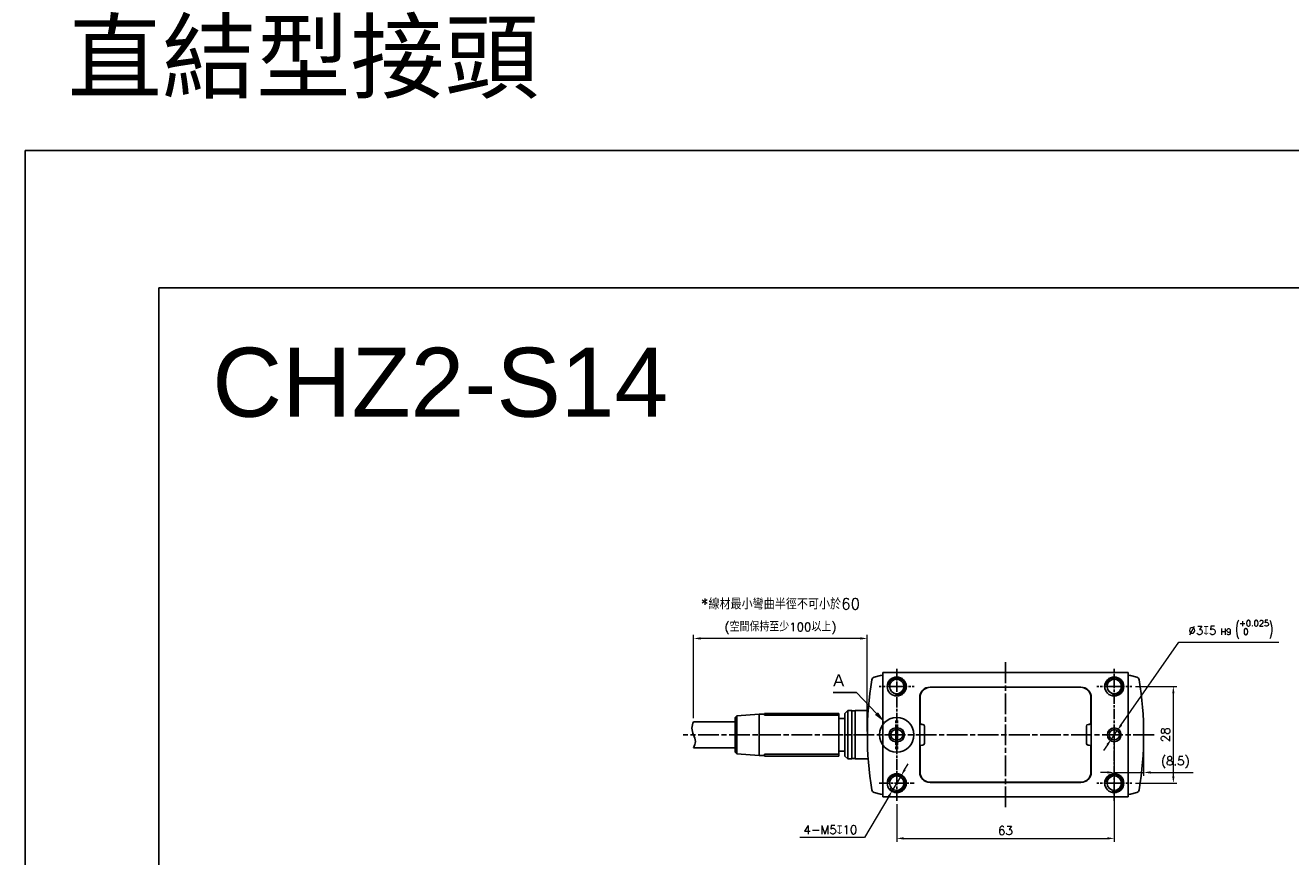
# Model space of a CAD drawing. Header units: millimetres. Extents: x 0 to 7391, y -1386 to 1500.
# Tile 41 of 127: x 4341 to 4708, y 1155 to 1396. Entities that reach past the tile are written whole.
import ezdxf

# ---------------------------------------------------------------- set-up
doc = ezdxf.new("R2010")
doc.units = ezdxf.units.MM
doc.header["$LTSCALE"] = 0.5
doc.linetypes.add('AM_ISO08W050', pattern=[18, 12, -1.5, 3, -1.5])
doc.linetypes.add('AM_ISO08W050x2', pattern=[9, 6, -0.75, 1.5, -0.75])
for name, color, linetype, lineweight in [('AM_5', 3, 'Continuous', 25), ('AM_7', 4, 'AM_ISO08W050', 25), ('AM_8', 1, 'Continuous', 25)]:
    doc.layers.add(name, color=color, linetype=linetype, lineweight=lineweight)
doc.styles.get("Standard").update_dxf_attribs({"font": 'arial.ttf'})
doc.styles.add('尺寸標註', font='romans.shx', dxfattribs={"bigfont": 'CHINESET.SHX'})
doc.dimstyles.new('複本 CNS2-1$0', dxfattribs={"dimtxt": 2.5, "dimasz": 2, "dimexe": 1, "dimexo": 1, "dimgap": 1, "dimtad": 1, "dimdsep": 46, "dimtxsty": '尺寸標註', "dimcen": 0, "dimclrd": 2, "dimclre": 2, "dimclrt": 3, "dimadec": 0, "dimazin": 2, "dimtp": 0.1, "dimtm": 0.1, "dimtfac": 0.71, "dimtmove": 0, "dimatfit": 0, "dimfxl": 0, "dimlwd": 13, "dimlwe": 13, "dimarcsym": 0})
doc.dimstyles.new('複本 CNS2-1$3', dxfattribs={"dimtxt": 2.5, "dimasz": 2, "dimexe": 1, "dimexo": 1, "dimgap": 1, "dimtad": 1, "dimtoh": 1, "dimdsep": 46, "dimtxsty": '尺寸標註', "dimcen": 0, "dimclrd": 2, "dimclre": 2, "dimclrt": 3, "dimadec": 0, "dimazin": 2, "dimtp": 0.1, "dimtm": 0.1, "dimtfac": 0.71, "dimtmove": 0, "dimatfit": 0, "dimfxl": 0, "dimlwd": 13, "dimlwe": 13, "dimarcsym": 0})

# ---------------------------------------------------------------- blocks, each defined once
blk = doc.blocks.new('*S481')
at = {"layer": 'AM_5'}
for p, q in [((5659.39, 1212.55), (5666.15, 1212.55)), ((5666.15, 1212.55), (5671.96, 1206.45))]:
    blk.add_line(p, q, dxfattribs=at)
at = {"layer": 'AM_5', "linetype": 'Continuous'}
blk.add_trace([(5671.54, 1206.05), (5672.38, 1206.85), (5674.37, 1203.92)], dxfattribs=at)
at = {"layer": 'AM_5', "color": 2, "insert": (5661.02, 1214.3), "char_height": 3.5, "attachment_point": 8}
blk.add_mtext('A', dxfattribs=at)
blk = doc.blocks.new('*D245')
at = {"layer": 'AM_5', "color": 2, "lineweight": 13}
for p, q in [((4656.44, 1189.49), (4656.44, 1159.49)), ((4593.44, 1170.39), (4593.44, 1159.49)), ((4595.44, 1160.49), (4654.44, 1160.49))]:
    blk.add_line(p, q, dxfattribs=at)
at = {"layer": 'AM_5', "color": 2}
for points in [[(4595.44, 1160.82), (4595.44, 1160.16), (4593.44, 1160.49)], [(4654.44, 1160.82), (4654.44, 1160.16), (4656.44, 1160.49)]]:
    blk.add_solid(points, dxfattribs=at)
at = {"layer": 'Defpoints', "color": 0}
for p in [(4656.44, 1190.49), (4593.44, 1171.39), (4656.44, 1160.49)]:
    blk.add_point(p, dxfattribs=at)
at = {"layer": 'AM_5', "color": 3, "insert": (4624.94, 1162.74), "char_height": 2.5, "attachment_point": 5, "style": '尺寸標註'}
blk.add_mtext('63', dxfattribs=at)
blk = doc.blocks.new('*D246')
at = {"layer": 'AM_5', "color": 2, "lineweight": 13}
for p, q in [((4656.44, 1189.49), (4656.44, 1178.59)), ((4664.94, 1189.49), (4664.94, 1178.59)), ((4654.44, 1179.59), (4652.44, 1179.59)), ((4656.44, 1179.59), (4664.94, 1179.59)), ((4666.94, 1179.59), (4679.28, 1179.59))]:
    blk.add_line(p, q, dxfattribs=at)
at = {"layer": 'AM_5', "color": 2}
for points in [[(4654.44, 1179.92), (4654.44, 1179.26), (4656.44, 1179.59)], [(4666.94, 1179.92), (4666.94, 1179.26), (4664.94, 1179.59)]]:
    blk.add_solid(points, dxfattribs=at)
at = {"layer": 'Defpoints', "color": 0}
for p in [(4656.44, 1190.49), (4664.94, 1190.49), (4664.94, 1179.59)]:
    blk.add_point(p, dxfattribs=at)
at = {"layer": 'AM_5', "color": 3, "insert": (4674.11, 1182.5), "char_height": 2.5, "attachment_point": 5, "style": '尺寸標註'}
blk.add_mtext('(8.5)', dxfattribs=at)
blk = doc.blocks.new('*D247')
at = {"layer": 'AM_5', "color": 2, "lineweight": 13}
for p, q in [((4662.54, 1204.49), (4674.54, 1204.49)), ((4673.54, 1202.49), (4673.54, 1178.49)), ((4662.54, 1176.49), (4674.54, 1176.49))]:
    blk.add_line(p, q, dxfattribs=at)
at = {"layer": 'AM_5', "color": 2}
for points in [[(4673.21, 1202.49), (4673.88, 1202.49), (4673.54, 1204.49)], [(4673.21, 1178.49), (4673.88, 1178.49), (4673.54, 1176.49)]]:
    blk.add_solid(points, dxfattribs=at)
at = {"layer": 'Defpoints', "color": 0}
for p in [(4661.54, 1204.49), (4661.54, 1176.49), (4673.54, 1176.49)]:
    blk.add_point(p, dxfattribs=at)
at = {"layer": 'AM_5', "color": 3, "insert": (4671.29, 1190.49), "char_height": 2.5, "attachment_point": 5, "rotation": 90, "style": '尺寸標註'}
blk.add_mtext('28', dxfattribs=at)
blk = doc.blocks.new('*D244')
at = {"layer": 'AM_5', "color": 2, "lineweight": 13}
for p, q in [((4658.44, 1193.36), (4675.14, 1217.33)), ((4675.14, 1217.33), (4704.12, 1217.33)), ((4655.59, 1189.26), (4657.3, 1191.72)), ((4654.44, 1187.62), (4653.3, 1185.98))]:
    blk.add_line(p, q, dxfattribs=at)
at = {"layer": 'AM_5', "color": 2}
for points in [[(4658.17, 1193.55), (4658.72, 1193.17), (4657.3, 1191.72)], [(4654.17, 1187.81), (4654.72, 1187.43), (4655.59, 1189.26)]]:
    blk.add_solid(points, dxfattribs=at)
at = {"layer": 'Defpoints', "color": 0}
for p in [(4657.3, 1191.72), (4655.59, 1189.26)]:
    blk.add_point(p, dxfattribs=at)
at = {"layer": 'AM_5', "color": 3, "insert": (4690.13, 1221), "char_height": 2.5, "attachment_point": 5, "style": '尺寸標註'}
blk.add_mtext('∅3{\\Famgdt;x}5{}{\\H0.7x;\\C3; H9 {\\H2x;\\W0.5;(}\\S+0.025^  0;{\\H2x;\\W0.5;)}}', dxfattribs=at)
blk = doc.blocks.new('*D248')
at = {"layer": 'AM_5', "color": 2, "lineweight": 13}
for p, q in [((4595.74, 1180.36), (4596.76, 1182.08)), ((4594.72, 1178.64), (4592.17, 1174.34)), ((4591.15, 1172.62), (4584.11, 1160.75)), ((4584.11, 1160.75), (4565.37, 1160.75))]:
    blk.add_line(p, q, dxfattribs=at)
blk.add_arc((4593.44, 1176.49), 2.5, 216.4264, 256.4126, dxfattribs=at)
at = {"layer": 'AM_5', "color": 2}
for points in [[(4595.45, 1180.53), (4596.03, 1180.19), (4594.72, 1178.64)], [(4590.86, 1172.79), (4591.44, 1172.45), (4592.17, 1174.34)]]:
    blk.add_solid(points, dxfattribs=at)
at = {"layer": 'Defpoints', "color": 0}
for p in [(4594.72, 1178.64), (4592.17, 1174.34)]:
    blk.add_point(p, dxfattribs=at)
at = {"layer": 'AM_5', "color": 3, "insert": (4574.24, 1163), "char_height": 2.5, "attachment_point": 5, "style": '尺寸標註'}
blk.add_mtext('4-M5{\\Famgdt;x}10', dxfattribs=at)
blk = doc.blocks.new('*D500')
at = {"layer": 'AM_5', "color": 2, "lineweight": 13}
for p, q in [((4534.64, 1195.29), (4534.64, 1219.4)), ((4582.94, 1218.4), (4536.64, 1218.4)), ((4584.94, 1191.49), (4584.94, 1219.4))]:
    blk.add_line(p, q, dxfattribs=at)
at = {"layer": 'AM_5', "color": 2}
for points in [[(4536.64, 1218.73), (4536.64, 1218.07), (4534.64, 1218.4)], [(4582.94, 1218.73), (4582.94, 1218.07), (4584.94, 1218.4)]]:
    blk.add_solid(points, dxfattribs=at)
at = {"layer": 'Defpoints', "color": 0}
for p in [(4534.64, 1218.4), (4534.64, 1194.29), (4584.94, 1190.49)]:
    blk.add_point(p, dxfattribs=at)
at = {"layer": 'AM_5', "color": 3, "insert": (4559.79, 1221.3), "char_height": 2.5, "attachment_point": 5, "style": '尺寸標註'}
blk.add_mtext('(空間保持至少100以上)', dxfattribs=at)

msp = doc.modelspace()

# ---------------------------------------------------------------- linework, layer by layer
at = {"color": 7, "linetype": 'Continuous', "lineweight": 25}
for p, q in [((4586.946, 1207.206), (4588.721, 1207.682)), ((4588.928, 1207.714), (4589.444, 1207.741)), ((4589.444, 1207.991), (4589.444, 1208.491)), ((4589.444, 1208.491), (4660.444, 1208.491)), ((4589.444, 1207.991), (4589.444, 1172.991)), ((4660.444, 1208.491), (4660.444, 1207.991)), ((4660.444, 1207.991), (4660.444, 1172.991)), ((4660.444, 1207.741), (4660.961, 1207.714)), ((4661.167, 1207.682), (4662.942, 1207.206)), ((4585.944, 1204.598), (4585.944, 1204.616)), ((4646.794, 1204.291), (4603.094, 1204.291)), ((4603.194, 1204.241), (4622.444, 1204.241)), ((4622.444, 1204.241), (4622.452, 1204.291)), ((4622.444, 1204.241), (4627.444, 1204.241)), ((4627.444, 1204.241), (4627.437, 1204.291)), ((4627.444, 1204.241), (4646.694, 1204.241)), ((4663.944, 1204.616), (4663.944, 1204.598)), ((4600.094, 1201.291), (4600.094, 1179.691)), ((4600.194, 1193.991), (4600.194, 1201.241)), ((4649.694, 1201.241), (4649.694, 1193.991)), ((4649.794, 1179.691), (4649.794, 1201.291)), ((4547.183, 1196.03), (4546.644, 1195.491)), ((4546.644, 1185.491), (4546.644, 1195.491)), ((4553.644, 1196.491), (4547.183, 1196.03)), ((4547.183, 1190.491), (4547.183, 1196.03)), ((4555.144, 1196.491), (4553.644, 1196.491)), ((4553.644, 1190.491), (4553.644, 1196.491)), ((4555.144, 1196.691), (4555.144, 1196.148)), ((4555.144, 1196.691), (4576.644, 1196.691)), ((4576.644, 1196.148), (4555.144, 1196.148)), ((4576.644, 1196.691), (4576.644, 1196.148)), ((4576.644, 1184.834), (4576.644, 1196.148)), ((4578.444, 1195.241), (4576.644, 1195.241)), ((4579.249, 1197.491), (4578.444, 1196.686)), ((4578.444, 1184.296), (4578.444, 1196.686)), ((4580.444, 1197.491), (4579.249, 1197.491)), ((4579.249, 1183.491), (4579.249, 1197.491)), ((4580.444, 1183.491), (4580.444, 1197.491)), ((4581.444, 1197.391), (4580.444, 1197.391)), ((4585.19, 1197.491), (4581.444, 1197.491)), ((4581.444, 1183.491), (4581.444, 1197.491)), ((4546.644, 1194.291), (4534.644, 1194.291)), ((4593.194, 1192.491), (4593.694, 1192.491)), ((4593.194, 1191.991), (4593.194, 1192.491)), ((4593.694, 1191.991), (4593.194, 1191.991)), ((4593.694, 1191.991), (4593.694, 1192.491)), ((4600.694, 1193.491), (4600.994, 1193.491)), ((4601.494, 1192.991), (4601.494, 1192.491)), ((4601.494, 1192.491), (4601.494, 1188.491)), ((4648.394, 1192.491), (4648.394, 1192.991)), ((4648.394, 1192.491), (4648.394, 1188.491)), ((4648.894, 1193.491), (4649.194, 1193.491)), ((4547.183, 1184.953), (4547.183, 1190.491)), ((4553.644, 1184.491), (4553.644, 1190.491)), ((4593.194, 1188.491), (4593.194, 1188.991)), ((4593.194, 1188.991), (4593.694, 1188.991)), ((4593.694, 1188.491), (4593.194, 1188.491)), ((4593.694, 1188.491), (4593.694, 1188.991)), ((4600.994, 1187.491), (4600.694, 1187.491)), ((4601.494, 1188.491), (4601.494, 1187.991)), ((4648.394, 1187.991), (4648.394, 1188.491)), ((4649.194, 1187.491), (4648.894, 1187.491)), ((4534.644, 1186.691), (4546.644, 1186.691)), ((4546.644, 1185.491), (4547.183, 1184.953)), ((4547.183, 1184.953), (4553.644, 1184.491)), ((4553.644, 1184.491), (4555.144, 1184.491)), ((4555.144, 1184.834), (4576.644, 1184.834)), ((4555.144, 1184.834), (4555.144, 1184.291)), ((4555.144, 1184.291), (4576.644, 1184.291)), ((4576.644, 1185.741), (4578.444, 1185.741)), ((4576.644, 1184.834), (4576.644, 1184.291)), ((4578.444, 1184.296), (4579.249, 1183.491)), ((4579.249, 1183.491), (4580.444, 1183.491)), ((4580.444, 1183.591), (4581.444, 1183.591)), ((4581.444, 1183.491), (4585.19, 1183.491)), ((4600.194, 1179.741), (4600.194, 1186.991)), ((4649.694, 1186.991), (4649.694, 1179.741)), ((4585.944, 1176.366), (4585.944, 1176.385)), ((4603.094, 1176.691), (4646.794, 1176.691)), ((4622.444, 1176.741), (4603.194, 1176.741)), ((4622.444, 1176.741), (4627.444, 1176.741)), ((4622.452, 1176.691), (4622.444, 1176.741)), ((4627.437, 1176.691), (4627.444, 1176.741)), ((4646.694, 1176.741), (4627.444, 1176.741)), ((4663.944, 1176.385), (4663.944, 1176.366)), ((4588.721, 1173.301), (4586.946, 1173.777)), ((4589.444, 1173.241), (4588.928, 1173.268)), ((4589.444, 1172.491), (4589.444, 1172.991)), ((4660.444, 1172.491), (4589.444, 1172.491)), ((4660.961, 1173.268), (4660.444, 1173.241)), ((4660.444, 1172.991), (4660.444, 1172.491)), ((4662.942, 1173.777), (4661.167, 1173.301))]:
    msp.add_line(p, q, dxfattribs=at)
at = {"color": 1}
msp.add_lwpolyline([(4341.141, 1359.753), (4927.627, 1359.753), (4927.627, -881.084), (4341.141, -881.084)], close=True, dxfattribs=at)
msp.add_lwpolyline([(4379.766, 1319.951), (4858.751, 1319.951), (4858.751, 655.075), (4379.766, 655.075)], close=True)
at = {"color": 7, "linetype": 'Continuous', "lineweight": 25, "flags": 128}
for points in [[(4585.954, 1204.664), (4585.947, 1204.641), (4585.944, 1204.616)], [(4610.446, 1204.241), (4610.464, 1204.243), (4611.444, 1204.291)], [(4638.444, 1204.291), (4639.424, 1204.243), (4639.443, 1204.241)], [(4663.944, 1204.616), (4663.942, 1204.641), (4663.935, 1204.664)], [(4585.944, 1176.366), (4585.947, 1176.342), (4585.954, 1176.319)], [(4611.444, 1176.691), (4610.464, 1176.739), (4610.446, 1176.741)], [(4639.443, 1176.741), (4639.424, 1176.739), (4638.444, 1176.691)], [(4663.935, 1176.319), (4663.942, 1176.342), (4663.944, 1176.366)]]:
    msp.add_lwpolyline(points, dxfattribs=at)
at = {"color": 7}
for centre in [(4593.444, 1204.491), (4656.444, 1204.491), (4593.444, 1176.491), (4656.444, 1176.491)]:
    msp.add_circle(centre, 2.75, dxfattribs=at)
at = {"color": 7, "linetype": 'Continuous', "lineweight": 25}
for centre, radius in [((4593.444, 1204.491), 2.1), ((4656.444, 1204.491), 2.1), ((4656.444, 1190.491), 2), ((4656.444, 1190.491), 1.5), ((4593.444, 1176.491), 2.1), ((4656.444, 1176.491), 2.1)]:
    msp.add_circle(centre, radius, dxfattribs=at)
for centre, radius, start, end in [((4684.944, 1190.491), 100, 170.84665, 189.15335), ((4587.205, 1206.24), 1, 105, 170.84665), ((4588.98, 1206.716), 1, 93, 105), ((4660.909, 1206.716), 1, 75, 87), ((4662.684, 1206.24), 1, 9.15335, 75), ((4564.944, 1190.491), 100, 350.84665, 9.15335), ((4603.094, 1201.291), 3, 90, 180), ((4603.194, 1201.241), 3, 90, 180), ((4646.694, 1201.241), 3, 0, 90), ((4646.794, 1201.291), 3, 0, 90), ((4593.194, 1190.491), 2, 90, 270), ((4593.194, 1190.491), 1.5, 90, 270), ((4593.694, 1190.491), 2, 270, 90), ((4593.694, 1190.491), 1.5, 270, 90), ((4600.694, 1193.991), 0.5, 180, 270), ((4600.994, 1192.991), 0.5, 0, 90), ((4648.894, 1192.991), 0.5, 90, 180), ((4649.194, 1193.991), 0.5, 270, 0), ((4600.694, 1186.991), 0.5, 90, 180), ((4600.994, 1187.991), 0.5, 270, 0), ((4648.894, 1187.991), 0.5, 180, 270), ((4649.194, 1186.991), 0.5, 0, 90), ((4603.094, 1179.691), 3, 180, 270), ((4603.194, 1179.741), 3, 180, 270), ((4646.694, 1179.741), 3, 270, 0), ((4646.794, 1179.691), 3, 270, 0), ((4587.205, 1174.743), 1, 189.15335, 255), ((4588.98, 1174.267), 1, 255, 267), ((4660.909, 1174.267), 1, 273, 285), ((4662.684, 1174.743), 1, 285, 350.84665)]:
    msp.add_arc(centre, radius, start, end, dxfattribs=at)
at = {"color": 3, "linetype": 'Continuous', "lineweight": 25}
for centre in [(4593.444, 1204.491), (4656.444, 1204.491), (4593.444, 1176.491), (4656.444, 1176.491)]:
    msp.add_arc(centre, 2.5, 256.41264, 171.49741, dxfattribs=at)
at = {"color": 7}
msp.add_spline([(4534.644, 1194.291), (4534.144, 1192.391), (4535.144, 1188.591), (4534.644, 1186.691)], degree=3, dxfattribs=at)
at = {"layer": 'AM_7', "linetype": 'AM_ISO08W050x2'}
for p, q in [((4593.444, 1171.391), (4593.444, 1209.591)), ((4656.444, 1190.491), (4656.444, 1209.591)), ((4593.444, 1204.491), (4588.344, 1204.491)), ((4593.444, 1204.491), (4598.544, 1204.491)), ((4656.444, 1204.491), (4651.344, 1204.491)), ((4656.444, 1204.491), (4661.544, 1204.491)), ((4593.194, 1190.491), (4593.194, 1194.991)), ((4593.694, 1190.491), (4593.694, 1194.991)), ((4593.194, 1190.491), (4593.194, 1185.991)), ((4593.694, 1190.491), (4593.694, 1185.991)), ((4656.444, 1190.491), (4656.444, 1171.391)), ((4588.344, 1176.491), (4598.544, 1176.491)), ((4656.444, 1176.491), (4651.344, 1176.491)), ((4656.444, 1176.491), (4661.544, 1176.491))]:
    msp.add_line(p, q, dxfattribs=at)
at = {"layer": 'AM_7'}
for p, q in [((4624.944, 1211.491), (4624.944, 1169.491)), ((4667.944, 1190.491), (4531.644, 1190.491))]:
    msp.add_line(p, q, dxfattribs=at)
at = {"layer": 'AM_8'}
msp.add_circle((4593.444, 1190.491), 5, dxfattribs=at)

# ---------------------------------------------------------------- block references
at = {"layer": 'AM_5'}
msp.add_blockref('*S481', (-1084.372, -9.802), dxfattribs=at)

# ---------------------------------------------------------------- texts
msp.add_text('CHZ2-S14', height=20).set_placement((4395.288, 1282.607))
at = {"color": 1, "insert": (4421.631, 1385.796), "char_height": 20, "attachment_point": 5}
msp.add_mtext_dynamic_manual_height_columns('{\\fPMingLiU|b0|i0|c136|p18;直結型接頭}', width=164.01934, gutter_width=12.5, heights=[0], dxfattribs=at)
at = {"color": 1, "insert": (4559.794, 1228.399), "char_height": 3.2, "attachment_point": 5, "style": '尺寸標註'}
msp.add_mtext('*線材最小彎曲半徑不可小於60', dxfattribs=at)

# ---------------------------------------------------------------- dimensions: what is measured, and where the dimension line sits
at = {"layer": 'AM_5'}
for p1, p2, text, override, picture, middle in [((4655.587, 1189.261), (4657.302, 1191.722), '<>{\\Famgdt;x}5{}{\\H0.7x;\\C3; H9 {\\H2x;\\W0.5;(}\\S+0.025^  0;{\\H2x;\\W0.5;)}}', {"dimtp": 0.02, "dimtm": 0, "dimtdec": 3}, '*D244', (4690.133, 1217.335)), ((4594.719, 1178.642), (4592.17, 1174.341), '4-M<>{\\Famgdt;x}10', {"dimpost": '<>'}, '*D248', (4574.244, 1160.748))]:
    dim = msp.add_diameter_dim_2p(p1=p1, p2=p2, text=text, dimstyle='複本 CNS2-1$3', override=override, dxfattribs=at)
    dim.commit()
    dim.dimension.update_dxf_attribs({"geometry": picture, "text_midpoint": middle, "dimtype": 163})
dim = msp.add_linear_dim(base=(4534.644, 1218.399), p1=(4584.944, 1190.491), p2=(4534.644, 1194.291), text='(空間保持至少100以上)', dimstyle='複本 CNS2-1$0', override={"dimpost": ''}, dxfattribs=at)
dim.commit()
dim.dimension.update_dxf_attribs({"geometry": '*D500', "text_midpoint": (4559.794, 1221.304)})
dim = msp.add_aligned_dim(p1=(4661.544, 1204.491), p2=(4661.544, 1176.491), distance=12, dimstyle='複本 CNS2-1$0', dxfattribs=at)
dim.commit()
dim.dimension.update_dxf_attribs({"geometry": '*D247', "text_midpoint": (4671.294, 1190.491)})
dim = msp.add_linear_dim(base=(4656.444, 1160.491), p1=(4593.444, 1171.391), p2=(4656.444, 1190.491), dimstyle='複本 CNS2-1$0', dxfattribs=at)
dim.commit()
dim.dimension.update_dxf_attribs({"geometry": '*D245', "text_midpoint": (4624.944, 1162.741)})
dim = msp.add_linear_dim(base=(4664.944, 1179.591), p1=(4656.444, 1190.491), p2=(4664.944, 1190.491), text='(<>)', dimstyle='複本 CNS2-1$0', override={"dimtix": 1}, dxfattribs=at)
dim.commit()
dim.dimension.update_dxf_attribs({"geometry": '*D246', "text_midpoint": (4674.111, 1179.591), "dimtype": 160})

doc.saveas('drawing.dxf')
